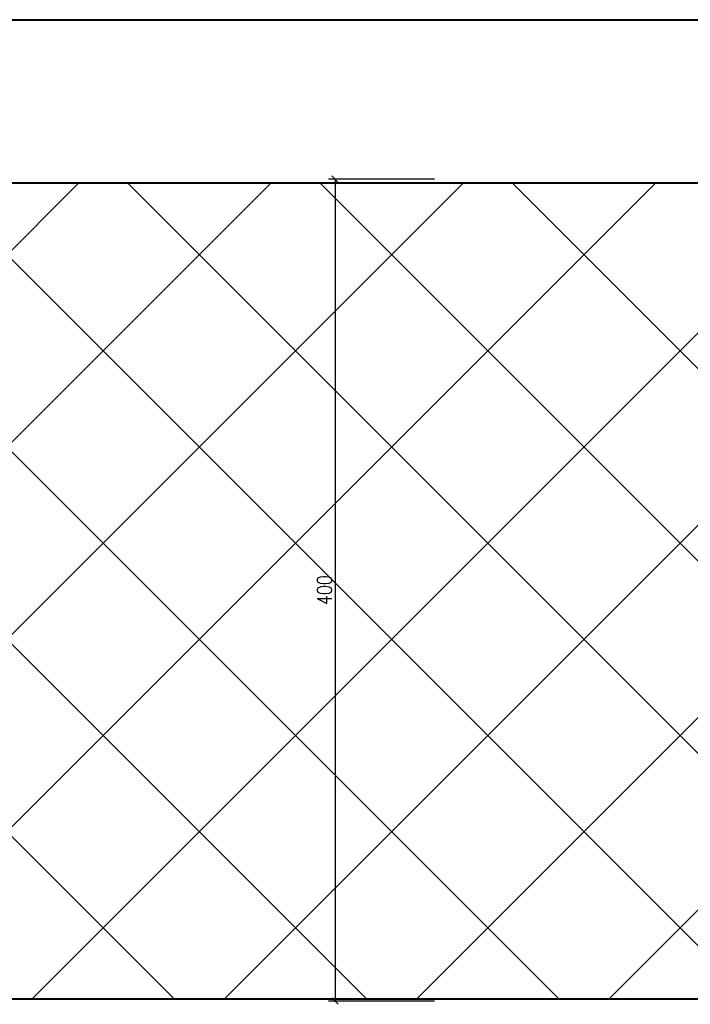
# Model space of a CAD drawing. Header units: millimetres. Extents: x -3143211 to -2549809, y 1060331 to 1394375.
# Tile 77 of 145: x -3021995 to -3020220, y 1106475 to 1109082. Entities that reach past the tile are written whole.
import ezdxf

# ---------------------------------------------------------------- set-up
doc = ezdxf.new("R2010")
doc.units = ezdxf.units.MM
doc.layers.add('размер', color=34, linetype='Continuous')
doc.styles.add('STANDART', font='TXT.SHX', dxfattribs={"width": 0.8})

# ---------------------------------------------------------------- blocks, each defined once
blk = doc.blocks.new('_Oblique')
at = {"color": 0, "linetype": 'ByBlock', "lineweight": -2}
blk.add_line((-0.5, -0.5), (0.5, 0.5), dxfattribs=at)

msp = doc.modelspace()

# ---------------------------------------------------------------- linework, layer by layer
at = {"lineweight": 40}
for p, q in [((-3026819.72051, 1109081.83963), (-3018323.72051, 1109081.83963)), ((-3026159.57873, 1109081.53908), (-3019046.40657, 1109081.53908)), ((-3026102.40657, 1108649.53908), (-3019046.40657, 1108649.53908)), ((-3026114.44127, 1106489.53908), (-3019046.40657, 1106489.53908))]:
    msp.add_line(p, q, dxfattribs=at)
at = {"color": 188, "linetype": 'ByBlock'}
for p, q in [((-3020980.47789, 1109081.53908), (-3021150.63149, 1109081.53908)), ((-3020980.47789, 1106489.53908), (-3021149.67789, 1106489.53908))]:
    msp.add_line(p, q, dxfattribs=at)
at = {"color": 188}
for p, q in [((-3023998.64969, 1106489.53908), (-3021838.64969, 1108649.53908)), ((-3021586.3186, 1106489.53908), (-3023746.3186, 1108649.53908)), ((-3023489.5328, 1106489.53908), (-3021329.5328, 1108649.53908)), ((-3021077.20172, 1106489.53908), (-3023237.20172, 1108649.53908)), ((-3022980.41592, 1106489.53908), (-3020820.41592, 1108649.53908)), ((-3020568.08483, 1106489.53908), (-3022728.08483, 1108649.53908)), ((-3022471.29904, 1106489.53908), (-3020311.29904, 1108649.53908)), ((-3020058.96795, 1106489.53908), (-3022218.96795, 1108649.53908)), ((-3021962.18216, 1106489.53908), (-3019802.18216, 1108649.53908)), ((-3019549.85107, 1106489.53908), (-3021709.85107, 1108649.53908)), ((-3021453.06527, 1106489.53908), (-3019293.06527, 1108649.53908)), ((-3019046.40657, 1106495.21147), (-3021200.73419, 1108649.53908)), ((-3019046.40657, 1107004.32835), (-3020691.6173, 1108649.53908)), ((-3020943.94839, 1106489.53908), (-3019046.40657, 1108387.0809)), ((-3020434.83151, 1106489.53908), (-3019046.40657, 1107877.96402))]:
    msp.add_line(p, q, dxfattribs=at)
at = {"layer": 'Defpoints', "color": 188, "linetype": 'ByBlock'}
for p in [(-3020891.43149, 1109081.53908), (-3020890.47789, 1109081.53908), (-3020890.47789, 1108659.51714), (-3020890.47789, 1106489.53908), (-3020890.47789, 1106489.53908)]:
    msp.add_point(p, dxfattribs=at)
at = {"layer": 'размер', "color": 188}
for p, q in [((-3020896.47789, 1108659.51714), (-3021177.32129, 1108659.51714)), ((-3021160.04129, 1108659.51714), (-3021160.04129, 1106483.66358)), ((-3020896.47789, 1106483.66358), (-3021177.32129, 1106483.66358))]:
    msp.add_line(p, q, dxfattribs=at)

# ---------------------------------------------------------------- block references
at = {"layer": 'размер', "color": 188, "xscale": 17.28000000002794, "yscale": 17.28000000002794, "zscale": 17.28000000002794}
for p, rotation in [((-3021160.04129, 1108659.51714), 90), ((-3021160.04129, 1106483.66358), 270)]:
    msp.add_blockref('_Oblique', p, dxfattribs=dict(at, rotation=rotation))

# ---------------------------------------------------------------- texts
at = {"layer": 'размер', "color": 188, "insert": (-3021187.88129, 1107571.59036), "char_height": 38.4, "attachment_point": 5, "rotation": 90, "style": 'STANDART'}
msp.add_mtext('\\A1;400', dxfattribs=at)

doc.saveas('drawing.dxf')
